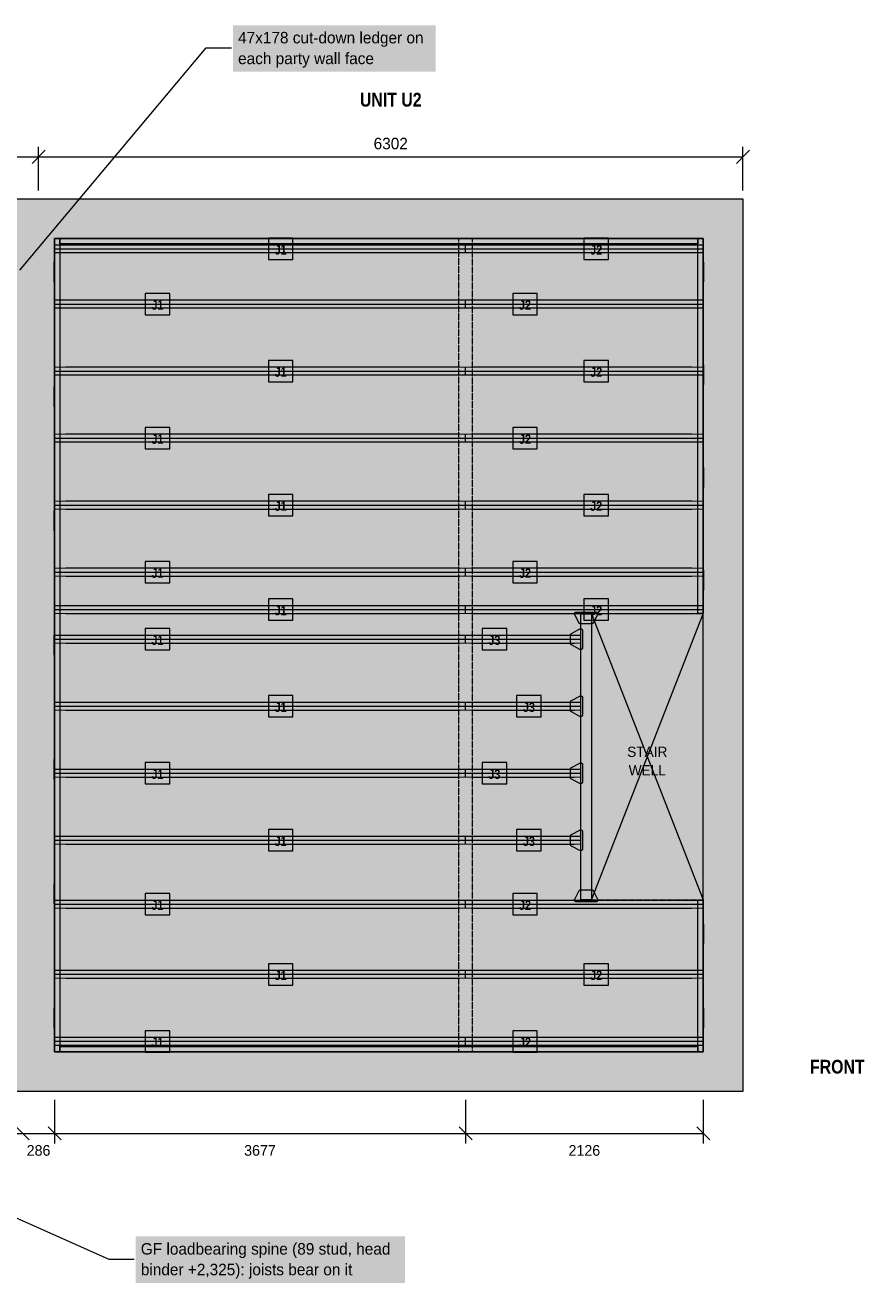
# Model space of a CAD drawing. Header units: millimetres. Extents: x -4498 to 13748, y -2369 to 9545.
# Tile 2 of 2: x 6182 to 13748, y -1713 to 9545. Entities that reach past the tile are written whole.
import ezdxf
from ezdxf.enums import TextEntityAlignment as Align

# ---------------------------------------------------------------- set-up
doc = ezdxf.new("R2010")
doc.units = ezdxf.units.MM
doc.linetypes.add('DASHED', pattern=[1.524, 1.27, -0.254])
for name, color, linetype in [('FILL-C_595961', 7, 'Continuous'), ('FILL-C_B27326', 7, 'Continuous'), ('FILL-EPS', 7, 'Continuous'), ('FILL-LIGHT', 7, 'Continuous'), ('FILL-TIMBER', 7, 'Continuous'), ('FILL-WHITE', 7, 'Continuous'), ('LINE-C_735940', 7, 'Continuous'), ('LINE-C_735940-DASH', 7, 'DASHED'), ('LINE-C_B27326', 7, 'Continuous'), ('LINE-GREY', 7, 'Continuous'), ('LINE-INK', 7, 'Continuous'), ('LINE-STEEL_GREY', 7, 'Continuous'), ('LINE-STEEL_GREY-DASH', 7, 'DASHED'), ('LINE-TLS_BLUE', 7, 'Continuous'), ('TEXT-C_735940', 7, 'Continuous'), ('TEXT-C_B27326', 7, 'Continuous'), ('TEXT-INK', 7, 'Continuous'), ('TEXT-STEEL_GREY', 7, 'Continuous'), ('TEXT-TLS_BLUE', 7, 'Continuous')]:
    doc.layers.add(name, color=color, linetype=linetype)
doc.styles.add('OpenSansCondensed-Bold', font='OpenSansCondensed-Bold.ttf')

msp = doc.modelspace()

# ---------------------------------------------------------------- hatches: boundary and pattern name
at = {"layer": 'FILL-C_595961', "true_color": 0x595961}
h = msp.add_hatch(color=256, dxfattribs=at)
h.dxf.hatch_style = 1
h.paths.add_polyline_path([(11152, 4185), (11151, 4185), (11149, 4185), (11148, 4186), (11146, 4186), (11145, 4187), (11144, 4188), (11142, 4188), (11141, 4189), (11140, 4190), (11140, 4192), (11139, 4193), (11099, 4268), (11098, 4269), (11098, 4271), (11097, 4272), (11097, 4274), (11097, 4275), (11097, 4277), (11097, 4278), (11097, 4280), (11098, 4281), (11098, 4283), (11099, 4284), (11100, 4285), (11100, 4287), (11101, 4288), (11102, 4289), (11104, 4289), (11105, 4290), (11106, 4291), (11108, 4291), (11109, 4292), (11111, 4292), (11112, 4292), (11290, 4292), (11291, 4292), (11293, 4292), (11294, 4291), (11296, 4291), (11297, 4290), (11298, 4289), (11300, 4289), (11301, 4288), (11302, 4287), (11302, 4285), (11303, 4284), (11304, 4283), (11304, 4281), (11305, 4280), (11305, 4278), (11305, 4277), (11305, 4275), (11305, 4274), (11305, 4272), (11304, 4271), (11304, 4269), (11303, 4268), (11263, 4193), (11262, 4192), (11262, 4190), (11261, 4189), (11260, 4188), (11258, 4188), (11257, 4187), (11256, 4186), (11254, 4186), (11253, 4185), (11251, 4185), (11250, 4185)])
h = msp.add_hatch(color=256, dxfattribs=at)
h.dxf.hatch_style = 1
h.paths.add_polyline_path([(11151, 3956), (11150, 3956), (11148, 3956), (11147, 3956), (11145, 3957), (11144, 3957), (11069, 3997), (11068, 3998), (11066, 3999), (11065, 4000), (11064, 4001), (11064, 4002), (11063, 4004), (11062, 4005), (11062, 4006), (11061, 4008), (11061, 4009), (11061, 4011), (11061, 4087), (11061, 4088), (11061, 4090), (11062, 4091), (11062, 4092), (11063, 4094), (11064, 4095), (11064, 4096), (11065, 4097), (11066, 4098), (11068, 4099), (11069, 4100), (11144, 4140), (11145, 4140), (11147, 4141), (11148, 4141), (11150, 4142), (11151, 4142), (11153, 4142), (11154, 4142), (11156, 4141), (11157, 4141), (11159, 4140), (11160, 4140), (11161, 4139), (11163, 4138), (11164, 4137), (11165, 4136), (11165, 4135), (11166, 4134), (11167, 4132), (11167, 4131), (11168, 4130), (11168, 4128), (11168, 4127), (11168, 3971), (11168, 3969), (11168, 3968), (11167, 3966), (11167, 3965), (11166, 3964), (11165, 3962), (11165, 3961), (11164, 3960), (11163, 3959), (11161, 3958), (11160, 3957), (11159, 3957), (11157, 3956), (11156, 3956), (11154, 3956), (11153, 3956)])
h = msp.add_hatch(color=256, dxfattribs=at)
h.dxf.hatch_style = 1
h.paths.add_polyline_path([(11151, 3356), (11150, 3356), (11148, 3356), (11147, 3356), (11145, 3357), (11144, 3357), (11069, 3397), (11068, 3398), (11066, 3399), (11065, 3400), (11064, 3401), (11064, 3402), (11063, 3404), (11062, 3405), (11062, 3406), (11061, 3408), (11061, 3409), (11061, 3411), (11061, 3487), (11061, 3488), (11061, 3490), (11062, 3491), (11062, 3492), (11063, 3494), (11064, 3495), (11064, 3496), (11065, 3497), (11066, 3498), (11068, 3499), (11069, 3500), (11144, 3540), (11145, 3540), (11147, 3541), (11148, 3541), (11150, 3542), (11151, 3542), (11153, 3542), (11154, 3542), (11156, 3541), (11157, 3541), (11159, 3540), (11160, 3540), (11161, 3539), (11163, 3538), (11164, 3537), (11165, 3536), (11165, 3535), (11166, 3534), (11167, 3532), (11167, 3531), (11168, 3530), (11168, 3528), (11168, 3527), (11168, 3371), (11168, 3369), (11168, 3368), (11167, 3366), (11167, 3365), (11166, 3364), (11165, 3362), (11165, 3361), (11164, 3360), (11163, 3359), (11161, 3358), (11160, 3357), (11159, 3357), (11157, 3356), (11156, 3356), (11154, 3356), (11153, 3356)])
h = msp.add_hatch(color=256, dxfattribs=at)
h.dxf.hatch_style = 1
h.paths.add_polyline_path([(11151, 2756), (11150, 2756), (11148, 2756), (11147, 2756), (11145, 2757), (11144, 2757), (11069, 2797), (11068, 2798), (11066, 2799), (11065, 2800), (11064, 2801), (11064, 2802), (11063, 2804), (11062, 2805), (11062, 2806), (11061, 2808), (11061, 2809), (11061, 2811), (11061, 2887), (11061, 2888), (11061, 2890), (11062, 2891), (11062, 2892), (11063, 2894), (11064, 2895), (11064, 2896), (11065, 2897), (11066, 2898), (11068, 2899), (11069, 2900), (11144, 2940), (11145, 2940), (11147, 2941), (11148, 2941), (11150, 2942), (11151, 2942), (11153, 2942), (11154, 2942), (11156, 2941), (11157, 2941), (11159, 2940), (11160, 2940), (11161, 2939), (11163, 2938), (11164, 2937), (11165, 2936), (11165, 2935), (11166, 2934), (11167, 2932), (11167, 2931), (11168, 2930), (11168, 2928), (11168, 2927), (11168, 2771), (11168, 2769), (11168, 2768), (11167, 2766), (11167, 2765), (11166, 2764), (11165, 2762), (11165, 2761), (11164, 2760), (11163, 2759), (11161, 2758), (11160, 2757), (11159, 2757), (11157, 2756), (11156, 2756), (11154, 2756), (11153, 2756)])
h = msp.add_hatch(color=256, dxfattribs=at)
h.dxf.hatch_style = 1
h.paths.add_polyline_path([(11151, 2156), (11150, 2156), (11148, 2156), (11147, 2156), (11145, 2157), (11144, 2157), (11069, 2197), (11068, 2198), (11066, 2199), (11065, 2200), (11064, 2201), (11064, 2202), (11063, 2204), (11062, 2205), (11062, 2206), (11061, 2208), (11061, 2209), (11061, 2211), (11061, 2287), (11061, 2288), (11061, 2290), (11062, 2291), (11062, 2292), (11063, 2294), (11064, 2295), (11064, 2296), (11065, 2297), (11066, 2298), (11068, 2299), (11069, 2300), (11144, 2340), (11145, 2340), (11147, 2341), (11148, 2341), (11150, 2342), (11151, 2342), (11153, 2342), (11154, 2342), (11156, 2341), (11157, 2341), (11159, 2340), (11160, 2340), (11161, 2339), (11163, 2338), (11164, 2337), (11165, 2336), (11165, 2335), (11166, 2334), (11167, 2332), (11167, 2331), (11168, 2330), (11168, 2328), (11168, 2327), (11168, 2171), (11168, 2169), (11168, 2168), (11167, 2166), (11167, 2165), (11166, 2164), (11165, 2162), (11165, 2161), (11164, 2160), (11163, 2159), (11161, 2158), (11160, 2157), (11159, 2157), (11157, 2156), (11156, 2156), (11154, 2156), (11153, 2156)])
h = msp.add_hatch(color=256, dxfattribs=at)
h.dxf.hatch_style = 1
h.paths.add_polyline_path([(11112, 1699), (11111, 1699), (11109, 1699), (11108, 1699), (11106, 1700), (11105, 1700), (11104, 1701), (11102, 1702), (11101, 1703), (11100, 1704), (11100, 1705), (11099, 1707), (11098, 1708), (11098, 1709), (11097, 1711), (11097, 1712), (11097, 1714), (11097, 1716), (11097, 1717), (11097, 1719), (11098, 1720), (11098, 1721), (11099, 1723), (11139, 1798), (11140, 1799), (11140, 1800), (11141, 1801), (11142, 1802), (11144, 1803), (11145, 1804), (11146, 1805), (11148, 1805), (11149, 1805), (11151, 1806), (11152, 1806), (11250, 1806), (11251, 1806), (11253, 1805), (11254, 1805), (11256, 1805), (11257, 1804), (11258, 1803), (11260, 1802), (11261, 1801), (11262, 1800), (11262, 1799), (11263, 1798), (11303, 1723), (11304, 1721), (11304, 1720), (11305, 1719), (11305, 1717), (11305, 1716), (11305, 1714), (11305, 1712), (11305, 1711), (11304, 1709), (11304, 1708), (11303, 1707), (11302, 1705), (11302, 1704), (11301, 1703), (11300, 1702), (11298, 1701), (11297, 1700), (11296, 1700), (11294, 1699), (11293, 1699), (11291, 1699), (11290, 1699)])
at = {"layer": 'FILL-C_B27326', "true_color": 0xb27326}
h = msp.add_hatch(color=256, dxfattribs=at)
h.dxf.hatch_style = 1
h.paths.add_polyline_path([(11154, 1716), (11154, 4275), (11248, 4275), (11248, 1716)])
at = {"layer": 'FILL-EPS', "true_color": 0xd9e8f7}
h = msp.add_hatch(color=256, dxfattribs=at)
h.dxf.hatch_style = 1
h.paths.add_polyline_path([(6547, 7506), (6448, 7507), (6448, 7579), (6547, 7580), (10068, 7580), (10120, 7579), (10120, 7507), (10068, 7506)])
h = msp.add_hatch(color=256, dxfattribs=at)
h.dxf.hatch_style = 1
h.paths.add_polyline_path([(10176, 7506), (10123, 7507), (10123, 7579), (10176, 7580), (12146, 7580), (12245, 7579), (12245, 7507), (12146, 7506)])
h = msp.add_hatch(color=256, dxfattribs=at)
h.dxf.hatch_style = 1
h.paths.add_polyline_path([(6547, 7011), (6448, 7013), (6448, 7085), (6547, 7086), (10068, 7086), (10120, 7085), (10120, 7013), (10068, 7011)])
h = msp.add_hatch(color=256, dxfattribs=at)
h.dxf.hatch_style = 1
h.paths.add_polyline_path([(10176, 7011), (10123, 7013), (10123, 7085), (10176, 7086), (12146, 7086), (12245, 7085), (12245, 7013), (12146, 7011)])
h = msp.add_hatch(color=256, dxfattribs=at)
h.dxf.hatch_style = 1
h.paths.add_polyline_path([(6547, 6411), (6448, 6413), (6448, 6485), (6547, 6486), (10068, 6486), (10120, 6485), (10120, 6413), (10068, 6411)])
h = msp.add_hatch(color=256, dxfattribs=at)
h.dxf.hatch_style = 1
h.paths.add_polyline_path([(10176, 6411), (10123, 6413), (10123, 6485), (10176, 6486), (12146, 6486), (12245, 6485), (12245, 6413), (12146, 6411)])
h = msp.add_hatch(color=256, dxfattribs=at)
h.dxf.hatch_style = 1
h.paths.add_polyline_path([(6547, 5811), (6448, 5813), (6448, 5885), (6547, 5886), (10068, 5886), (10120, 5885), (10120, 5813), (10068, 5811)])
h = msp.add_hatch(color=256, dxfattribs=at)
h.dxf.hatch_style = 1
h.paths.add_polyline_path([(10176, 5811), (10123, 5813), (10123, 5885), (10176, 5886), (12146, 5886), (12245, 5885), (12245, 5813), (12146, 5811)])
h = msp.add_hatch(color=256, dxfattribs=at)
h.dxf.hatch_style = 1
h.paths.add_polyline_path([(6547, 5211), (6448, 5213), (6448, 5285), (6547, 5286), (10068, 5286), (10120, 5285), (10120, 5213), (10068, 5211)])
h = msp.add_hatch(color=256, dxfattribs=at)
h.dxf.hatch_style = 1
h.paths.add_polyline_path([(10176, 5211), (10123, 5213), (10123, 5285), (10176, 5286), (12146, 5286), (12245, 5285), (12245, 5213), (12146, 5211)])
h = msp.add_hatch(color=256, dxfattribs=at)
h.dxf.hatch_style = 1
h.paths.add_polyline_path([(6547, 4611), (6448, 4613), (6448, 4685), (6547, 4686), (10068, 4686), (10120, 4685), (10120, 4613), (10068, 4611)])
h = msp.add_hatch(color=256, dxfattribs=at)
h.dxf.hatch_style = 1
h.paths.add_polyline_path([(10176, 4611), (10123, 4613), (10123, 4685), (10176, 4686), (12146, 4686), (12245, 4685), (12245, 4613), (12146, 4611)])
h = msp.add_hatch(color=256, dxfattribs=at)
h.dxf.hatch_style = 1
h.paths.add_polyline_path([(6547, 4277), (6448, 4278), (6448, 4350), (6547, 4351), (10068, 4351), (10120, 4350), (10120, 4278), (10068, 4277)])
h = msp.add_hatch(color=256, dxfattribs=at)
h.dxf.hatch_style = 1
h.paths.add_polyline_path([(10176, 4277), (10123, 4278), (10123, 4350), (10176, 4351), (12146, 4351), (12245, 4350), (12245, 4278), (12146, 4277)])
h = msp.add_hatch(color=256, dxfattribs=at)
h.dxf.hatch_style = 1
h.paths.add_polyline_path([(6547, 4011), (6448, 4013), (6448, 4085), (6547, 4086), (10068, 4086), (10120, 4085), (10120, 4013), (10068, 4011)])
h = msp.add_hatch(color=256, dxfattribs=at)
h.dxf.hatch_style = 1
h.paths.add_polyline_path([(10177, 4011), (10123, 4013), (10123, 4085), (10177, 4086), (11097, 4086), (11151, 4085), (11151, 4013), (11097, 4011)])
h = msp.add_hatch(color=256, dxfattribs=at)
h.dxf.hatch_style = 1
h.paths.add_polyline_path([(6547, 3411), (6448, 3413), (6448, 3485), (6547, 3486), (10068, 3486), (10120, 3485), (10120, 3413), (10068, 3411)])
h = msp.add_hatch(color=256, dxfattribs=at)
h.dxf.hatch_style = 1
h.paths.add_polyline_path([(10177, 3411), (10123, 3413), (10123, 3485), (10177, 3486), (11097, 3486), (11151, 3485), (11151, 3413), (11097, 3411)])
h = msp.add_hatch(color=256, dxfattribs=at)
h.dxf.hatch_style = 1
h.paths.add_polyline_path([(6547, 2811), (6448, 2813), (6448, 2885), (6547, 2886), (10068, 2886), (10120, 2885), (10120, 2813), (10068, 2811)])
h = msp.add_hatch(color=256, dxfattribs=at)
h.dxf.hatch_style = 1
h.paths.add_polyline_path([(10177, 2811), (10123, 2813), (10123, 2885), (10177, 2886), (11097, 2886), (11151, 2885), (11151, 2813), (11097, 2811)])
h = msp.add_hatch(color=256, dxfattribs=at)
h.dxf.hatch_style = 1
h.paths.add_polyline_path([(6547, 2211), (6448, 2213), (6448, 2285), (6547, 2286), (10068, 2286), (10120, 2285), (10120, 2213), (10068, 2211)])
h = msp.add_hatch(color=256, dxfattribs=at)
h.dxf.hatch_style = 1
h.paths.add_polyline_path([(10177, 2211), (10123, 2213), (10123, 2285), (10177, 2286), (11097, 2286), (11151, 2285), (11151, 2213), (11097, 2211)])
h = msp.add_hatch(color=256, dxfattribs=at)
h.dxf.hatch_style = 1
h.paths.add_polyline_path([(6547, 1639), (6448, 1641), (6448, 1713), (6547, 1714), (10068, 1714), (10120, 1713), (10120, 1641), (10068, 1639)])
h = msp.add_hatch(color=256, dxfattribs=at)
h.dxf.hatch_style = 1
h.paths.add_polyline_path([(10176, 1639), (10123, 1641), (10123, 1713), (10176, 1714), (12146, 1714), (12245, 1713), (12245, 1641), (12146, 1639)])
h = msp.add_hatch(color=256, dxfattribs=at)
h.dxf.hatch_style = 1
h.paths.add_polyline_path([(6547, 1011), (6448, 1013), (6448, 1085), (6547, 1086), (10068, 1086), (10120, 1085), (10120, 1013), (10068, 1011)])
h = msp.add_hatch(color=256, dxfattribs=at)
h.dxf.hatch_style = 1
h.paths.add_polyline_path([(10176, 1011), (10123, 1013), (10123, 1085), (10176, 1086), (12146, 1086), (12245, 1085), (12245, 1013), (12146, 1011)])
h = msp.add_hatch(color=256, dxfattribs=at)
h.dxf.hatch_style = 1
h.paths.add_polyline_path([(6547, 411), (6448, 413), (6448, 485), (6547, 486), (10068, 486), (10120, 485), (10120, 413), (10068, 411)])
h = msp.add_hatch(color=256, dxfattribs=at)
h.dxf.hatch_style = 1
h.paths.add_polyline_path([(10176, 411), (10123, 413), (10123, 485), (10176, 486), (12146, 486), (12245, 485), (12245, 413), (12146, 411)])
at = {"layer": 'FILL-LIGHT', "true_color": 0xdedee0}
h = msp.add_hatch(color=256, dxfattribs=at)
h.dxf.hatch_style = 1
h.paths.add_polyline_path([(0, 7991), (0, 7991), (12604, 7991), (12604, 7991), (12604, 7991), (12604, 0), (12604, 0), (12604, 0), (0, 0), (0, 0), (0, 0), (0, 7991)])
h.paths.add_polyline_path([(6445, 356), (6445, 356), (6445, 356), (6445, 356), (6445, 356), (6445, 356), (6445, 356), (6445, 356), (6445, 356), (6445, 356), (6445, 356), (6445, 356), (6445, 356), (6445, 356), (6445, 356), (6445, 356), (6445, 356), (12248, 356), (12248, 356), (12248, 356), (12248, 356), (12248, 356), (12248, 356), (12248, 356), (12248, 356), (12248, 356), (12248, 356), (12248, 356), (12248, 356), (12248, 356), (12248, 356), (12248, 356), (12248, 356), (12248, 356), (12248, 7636), (12248, 7636), (12248, 7636), (12248, 7636), (12248, 7636), (12248, 7636), (12248, 7636), (12248, 7636), (12248, 7636), (12248, 7636), (12248, 7636), (12248, 7636), (12248, 7636), (12248, 7636), (12248, 7636), (12248, 7636), (12248, 7636), (6445, 7636), (6445, 7636), (6445, 7636), (6445, 7636), (6445, 7636), (6445, 7636), (6445, 7636), (6445, 7636), (6445, 7636), (6445, 7636), (6445, 7636), (6445, 7636), (6445, 7636), (6445, 7636), (6445, 7636), (6445, 7636), (6445, 7636)], flags=0)
h.paths.add_polyline_path([(6159, 356), (6159, 356), (6159, 356), (6159, 356), (6159, 356), (6159, 356), (6159, 356), (6159, 356), (6159, 356), (6159, 356), (6159, 356), (6159, 356), (6159, 356), (6159, 356), (6159, 356), (6159, 356), (6159, 356), (6159, 7636), (6159, 7636), (6159, 7636), (6159, 7636), (6159, 7636), (6159, 7636), (6159, 7636), (6159, 7636), (6159, 7636), (6159, 7636), (6159, 7636), (6159, 7636), (6159, 7636), (6159, 7636), (6159, 7636), (6159, 7636), (6159, 7636), (356, 7636), (356, 7636), (356, 7636), (356, 7636), (356, 7636), (356, 7636), (356, 7636), (356, 7636), (356, 7636), (356, 7636), (356, 7636), (356, 7636), (356, 7636), (356, 7636), (356, 7636), (356, 7636), (356, 7636), (356, 356), (356, 356), (356, 356), (356, 356), (356, 356), (356, 356), (356, 356), (356, 356), (356, 356), (356, 356), (356, 356), (356, 356), (356, 356), (356, 356), (356, 356), (356, 356), (356, 356)], flags=0)
at = {"layer": 'FILL-TIMBER', "true_color": 0xedcc99}
h = msp.add_hatch(color=256, dxfattribs=at)
h.dxf.hatch_style = 1
h.paths.add_polyline_path([(6445, 356), (6445, 7636), (6492, 7636), (6492, 356)])
h = msp.add_hatch(color=256, dxfattribs=at)
h.dxf.hatch_style = 1
h.paths.add_polyline_path([(6492, 7589), (6492, 7636), (12201, 7636), (12201, 7589)])
h = msp.add_hatch(color=256, dxfattribs=at)
h.dxf.hatch_style = 1
h.paths.add_polyline_path([(6703, 7636), (6703, 7638), (6881, 7638), (6881, 7636)])
h = msp.add_hatch(color=256, dxfattribs=at)
h.dxf.hatch_style = 1
h.paths.add_polyline_path([(7725, 7636), (7725, 7638), (7903, 7638), (7903, 7636)])
h = msp.add_hatch(color=256, dxfattribs=at)
h.dxf.hatch_style = 1
h.paths.add_polyline_path([(8747, 7636), (8747, 7638), (8925, 7638), (8925, 7636)])
h = msp.add_hatch(color=256, dxfattribs=at)
h.dxf.hatch_style = 1
h.paths.add_polyline_path([(9769, 7636), (9769, 7638), (9947, 7638), (9947, 7636)])
at = {"layer": 'FILL-TIMBER', "true_color": 0xe6dbcc}
h = msp.add_hatch(color=256, dxfattribs=at)
h.dxf.hatch_style = 1
h.paths.add_polyline_path([(10182, 7636), (10182, 356), (10062, 356), (10062, 7636)])
at = {"layer": 'FILL-TIMBER', "true_color": 0xedcc99}
h = msp.add_hatch(color=256, dxfattribs=at)
h.dxf.hatch_style = 1
h.paths.add_polyline_path([(10790, 7636), (10790, 7638), (10968, 7638), (10968, 7636)])
h = msp.add_hatch(color=256, dxfattribs=at)
h.dxf.hatch_style = 1
h.paths.add_polyline_path([(11812, 7636), (11812, 7638), (11990, 7638), (11990, 7636)])
h = msp.add_hatch(color=256, dxfattribs=at)
h.dxf.hatch_style = 1
h.paths.add_polyline_path([(12201, 4278), (12201, 7636), (12248, 7636), (12248, 4278)])
h = msp.add_hatch(color=256, dxfattribs=at)
h.dxf.hatch_style = 1
h.paths.add_polyline_path([(6443, 7247), (6443, 7425), (6445, 7425), (6445, 7247)])
h = msp.add_hatch(color=256, dxfattribs=at)
h.dxf.hatch_style = 1
h.paths.add_polyline_path([(12248, 7247), (12248, 7425), (12250, 7425), (12250, 7247)])
h = msp.add_hatch(color=256, dxfattribs=at)
h.dxf.hatch_style = 1
h.paths.add_polyline_path([(12248, 6328), (12248, 6506), (12250, 6506), (12250, 6328)])
h = msp.add_hatch(color=256, dxfattribs=at)
h.dxf.hatch_style = 1
h.paths.add_polyline_path([(6443, 6133), (6443, 6312), (6445, 6312), (6445, 6133)])
h = msp.add_hatch(color=256, dxfattribs=at)
h.dxf.hatch_style = 1
h.paths.add_polyline_path([(12248, 5408), (12248, 5586), (12250, 5586), (12250, 5408)])
h = msp.add_hatch(color=256, dxfattribs=at)
h.dxf.hatch_style = 1
h.paths.add_polyline_path([(6443, 5020), (6443, 5198), (6445, 5198), (6445, 5020)])
h = msp.add_hatch(color=256, dxfattribs=at)
h.dxf.hatch_style = 1
h.paths.add_polyline_path([(12248, 4489), (12248, 4667), (12250, 4667), (12250, 4489)])
h = msp.add_hatch(color=256, dxfattribs=at)
h.dxf.hatch_style = 1
h.paths.add_polyline_path([(6443, 3907), (6443, 4085), (6445, 4085), (6445, 3907)])
h = msp.add_hatch(color=256, dxfattribs=at)
h.dxf.hatch_style = 1
h.paths.add_polyline_path([(6443, 2793), (6443, 2971), (6445, 2971), (6445, 2793)])
h = msp.add_hatch(color=256, dxfattribs=at)
h.dxf.hatch_style = 1
h.paths.add_polyline_path([(6443, 1680), (6443, 1858), (6445, 1858), (6445, 1680)])
h = msp.add_hatch(color=256, dxfattribs=at)
h.dxf.hatch_style = 1
h.paths.add_polyline_path([(12201, 356), (12201, 1713), (12248, 1713), (12248, 356)])
h = msp.add_hatch(color=256, dxfattribs=at)
h.dxf.hatch_style = 1
h.paths.add_polyline_path([(12248, 1324), (12248, 1502), (12250, 1502), (12250, 1324)])
h = msp.add_hatch(color=256, dxfattribs=at)
h.dxf.hatch_style = 1
h.paths.add_polyline_path([(6443, 567), (6443, 745), (6445, 745), (6445, 567)])
h = msp.add_hatch(color=256, dxfattribs=at)
h.dxf.hatch_style = 1
h.paths.add_polyline_path([(12248, 567), (12248, 745), (12250, 745), (12250, 567)])
h = msp.add_hatch(color=256, dxfattribs=at)
h.dxf.hatch_style = 1
h.paths.add_polyline_path([(6492, 356), (6492, 403), (12201, 403), (12201, 356)])
h = msp.add_hatch(color=256, dxfattribs=at)
h.dxf.hatch_style = 1
h.paths.add_polyline_path([(6703, 354), (6703, 356), (6881, 356), (6881, 354)])
h = msp.add_hatch(color=256, dxfattribs=at)
h.dxf.hatch_style = 1
h.paths.add_polyline_path([(7725, 354), (7725, 356), (7903, 356), (7903, 354)])
h = msp.add_hatch(color=256, dxfattribs=at)
h.dxf.hatch_style = 1
h.paths.add_polyline_path([(8747, 354), (8747, 356), (8925, 356), (8925, 354)])
h = msp.add_hatch(color=256, dxfattribs=at)
h.dxf.hatch_style = 1
h.paths.add_polyline_path([(9769, 354), (9769, 356), (9947, 356), (9947, 354)])
h = msp.add_hatch(color=256, dxfattribs=at)
h.dxf.hatch_style = 1
h.paths.add_polyline_path([(10790, 354), (10790, 356), (10968, 356), (10968, 354)])
h = msp.add_hatch(color=256, dxfattribs=at)
h.dxf.hatch_style = 1
h.paths.add_polyline_path([(11812, 354), (11812, 356), (11990, 356), (11990, 354)])
at = {"layer": 'FILL-WHITE', "true_color": 0xffffff}
h = msp.add_hatch(color=256, dxfattribs=at)
h.dxf.hatch_style = 1
h.paths.add_polyline_path([(8042, 9129), (9855, 9129), (9855, 9545), (8042, 9545)])
h = msp.add_hatch(color=256, dxfattribs=at)
h.dxf.hatch_style = 1
h.paths.add_polyline_path([(8358, 7447), (8578, 7447), (8578, 7639), (8358, 7639)])
h = msp.add_hatch(color=256, dxfattribs=at)
h.dxf.hatch_style = 1
h.paths.add_polyline_path([(11181, 7447), (11400, 7447), (11400, 7639), (11181, 7639)])
h = msp.add_hatch(color=256, dxfattribs=at)
h.dxf.hatch_style = 1
h.paths.add_polyline_path([(7256, 6953), (7476, 6953), (7476, 7144), (7256, 7144)])
h = msp.add_hatch(color=256, dxfattribs=at)
h.dxf.hatch_style = 1
h.paths.add_polyline_path([(10544, 6953), (10764, 6953), (10764, 7144), (10544, 7144)])
h = msp.add_hatch(color=256, dxfattribs=at)
h.dxf.hatch_style = 1
h.paths.add_polyline_path([(8358, 6353), (8578, 6353), (8578, 6544), (8358, 6544)])
h = msp.add_hatch(color=256, dxfattribs=at)
h.dxf.hatch_style = 1
h.paths.add_polyline_path([(11181, 6353), (11400, 6353), (11400, 6544), (11181, 6544)])
h = msp.add_hatch(color=256, dxfattribs=at)
h.dxf.hatch_style = 1
h.paths.add_polyline_path([(7256, 5753), (7476, 5753), (7476, 5944), (7256, 5944)])
h = msp.add_hatch(color=256, dxfattribs=at)
h.dxf.hatch_style = 1
h.paths.add_polyline_path([(10544, 5753), (10764, 5753), (10764, 5944), (10544, 5944)])
h = msp.add_hatch(color=256, dxfattribs=at)
h.dxf.hatch_style = 1
h.paths.add_polyline_path([(8358, 5153), (8578, 5153), (8578, 5344), (8358, 5344)])
h = msp.add_hatch(color=256, dxfattribs=at)
h.dxf.hatch_style = 1
h.paths.add_polyline_path([(11181, 5153), (11400, 5153), (11400, 5344), (11181, 5344)])
h = msp.add_hatch(color=256, dxfattribs=at)
h.dxf.hatch_style = 1
h.paths.add_polyline_path([(7256, 4553), (7476, 4553), (7476, 4744), (7256, 4744)])
h = msp.add_hatch(color=256, dxfattribs=at)
h.dxf.hatch_style = 1
h.paths.add_polyline_path([(10544, 4553), (10764, 4553), (10764, 4744), (10544, 4744)])
h = msp.add_hatch(color=256, dxfattribs=at)
h.dxf.hatch_style = 1
h.paths.add_polyline_path([(8358, 4218), (8578, 4218), (8578, 4410), (8358, 4410)])
h = msp.add_hatch(color=256, dxfattribs=at)
h.dxf.hatch_style = 1
h.paths.add_polyline_path([(11181, 4218), (11400, 4218), (11400, 4410), (11181, 4410)])
h = msp.add_hatch(color=256, dxfattribs=at)
h.dxf.hatch_style = 1
h.paths.add_polyline_path([(7256, 3953), (7476, 3953), (7476, 4144), (7256, 4144)])
h = msp.add_hatch(color=256, dxfattribs=at)
h.dxf.hatch_style = 1
h.paths.add_polyline_path([(10271, 3953), (10490, 3953), (10490, 4144), (10271, 4144)])
h = msp.add_hatch(color=256, dxfattribs=at)
h.dxf.hatch_style = 1
h.paths.add_polyline_path([(8358, 3353), (8578, 3353), (8578, 3544), (8358, 3544)])
h = msp.add_hatch(color=256, dxfattribs=at)
h.dxf.hatch_style = 1
h.paths.add_polyline_path([(10579, 3353), (10798, 3353), (10798, 3544), (10579, 3544)])
h = msp.add_hatch(color=256, dxfattribs=at)
h.dxf.hatch_style = 1
h.paths.add_polyline_path([(11516, 2763), (11980, 2763), (11980, 3138), (11516, 3138)])
h = msp.add_hatch(color=256, dxfattribs=at)
h.dxf.hatch_style = 1
h.paths.add_polyline_path([(7256, 2753), (7476, 2753), (7476, 2944), (7256, 2944)])
h = msp.add_hatch(color=256, dxfattribs=at)
h.dxf.hatch_style = 1
h.paths.add_polyline_path([(10271, 2753), (10490, 2753), (10490, 2944), (10271, 2944)])
h = msp.add_hatch(color=256, dxfattribs=at)
h.dxf.hatch_style = 1
h.paths.add_polyline_path([(8358, 2153), (8578, 2153), (8578, 2344), (8358, 2344)])
h = msp.add_hatch(color=256, dxfattribs=at)
h.dxf.hatch_style = 1
h.paths.add_polyline_path([(10579, 2153), (10798, 2153), (10798, 2344), (10579, 2344)])
h = msp.add_hatch(color=256, dxfattribs=at)
h.dxf.hatch_style = 1
h.paths.add_polyline_path([(7256, 1581), (7476, 1581), (7476, 1772), (7256, 1772)])
h = msp.add_hatch(color=256, dxfattribs=at)
h.dxf.hatch_style = 1
h.paths.add_polyline_path([(10544, 1581), (10764, 1581), (10764, 1772), (10544, 1772)])
h = msp.add_hatch(color=256, dxfattribs=at)
h.dxf.hatch_style = 1
h.paths.add_polyline_path([(8358, 953), (8578, 953), (8578, 1144), (8358, 1144)])
h = msp.add_hatch(color=256, dxfattribs=at)
h.dxf.hatch_style = 1
h.paths.add_polyline_path([(11181, 953), (11400, 953), (11400, 1144), (11181, 1144)])
h = msp.add_hatch(color=256, dxfattribs=at)
h.dxf.hatch_style = 1
h.paths.add_polyline_path([(7256, 353), (7476, 353), (7476, 544), (7256, 544)])
h = msp.add_hatch(color=256, dxfattribs=at)
h.dxf.hatch_style = 1
h.paths.add_polyline_path([(10544, 353), (10764, 353), (10764, 544), (10544, 544)])
h = msp.add_hatch(color=256, dxfattribs=at)
h.dxf.hatch_style = 1
h.paths.add_polyline_path([(7172, -1713), (9581, -1713), (9581, -1296), (7172, -1296)])

# ---------------------------------------------------------------- linework, layer by layer
at = {"layer": 'LINE-C_735940', "lineweight": 5}
for p, q in [((2482, 479), (6932, -1500)), ((6932, -1500), (7157, -1500))]:
    msp.add_line(p, q, dxfattribs=at)
at = {"layer": 'LINE-C_735940-DASH', "lineweight": 5}
msp.add_lwpolyline([(10182, 7636), (10182, 356), (10062, 356), (10062, 7636)], close=True, dxfattribs=at)
at = {"layer": 'LINE-C_B27326', "lineweight": 5}
for p, q in [((6136, 7352), (7802, 9341)), ((7802, 9341), (8027, 9341))]:
    msp.add_line(p, q, dxfattribs=at)
for points in [[(6445, 356), (6445, 7636), (6492, 7636), (6492, 356)], [(6492, 7589), (6492, 7636), (12201, 7636), (12201, 7589)], [(6703, 7636), (6703, 7638), (6881, 7638), (6881, 7636)], [(7725, 7636), (7725, 7638), (7903, 7638), (7903, 7636)], [(8747, 7636), (8747, 7638), (8925, 7638), (8925, 7636)], [(9769, 7636), (9769, 7638), (9947, 7638), (9947, 7636)], [(10790, 7636), (10790, 7638), (10968, 7638), (10968, 7636)], [(11812, 7636), (11812, 7638), (11990, 7638), (11990, 7636)], [(12201, 4278), (12201, 7636), (12248, 7636), (12248, 4278)], [(6443, 7247), (6443, 7425), (6445, 7425), (6445, 7247)], [(12248, 7247), (12248, 7425), (12250, 7425), (12250, 7247)], [(12248, 6328), (12248, 6506), (12250, 6506), (12250, 6328)], [(6443, 6133), (6443, 6312), (6445, 6312), (6445, 6133)], [(12248, 5408), (12248, 5586), (12250, 5586), (12250, 5408)], [(6443, 5020), (6443, 5198), (6445, 5198), (6445, 5020)], [(12248, 4489), (12248, 4667), (12250, 4667), (12250, 4489)], [(11154, 1716), (11154, 4275), (11248, 4275), (11248, 1716)], [(6443, 3907), (6443, 4085), (6445, 4085), (6445, 3907)], [(6443, 2793), (6443, 2971), (6445, 2971), (6445, 2793)], [(6443, 1680), (6443, 1858), (6445, 1858), (6445, 1680)], [(12201, 356), (12201, 1713), (12248, 1713), (12248, 356)], [(12248, 1324), (12248, 1502), (12250, 1502), (12250, 1324)], [(6443, 567), (6443, 745), (6445, 745), (6445, 567)], [(12248, 567), (12248, 745), (12250, 745), (12250, 567)], [(6492, 356), (6492, 403), (12201, 403), (12201, 356)], [(6703, 354), (6703, 356), (6881, 356), (6881, 354)], [(7725, 354), (7725, 356), (7903, 356), (7903, 354)], [(8747, 354), (8747, 356), (8925, 356), (8925, 354)], [(9769, 354), (9769, 356), (9947, 356), (9947, 354)], [(10790, 354), (10790, 356), (10968, 356), (10968, 354)], [(11812, 354), (11812, 356), (11990, 356), (11990, 354)]]:
    msp.add_lwpolyline(points, close=True, dxfattribs=at)
at = {"layer": 'LINE-GREY', "lineweight": 5}
for points in [[(0, 7991), (0, 7991), (12604, 7991), (12604, 7991), (12604, 7991), (12604, 0), (12604, 0), (12604, 0), (0, 0), (0, 0), (0, 0), (0, 7991)], [(6445, 356), (6445, 356), (6445, 356), (6445, 356), (6445, 356), (6445, 356), (6445, 356), (6445, 356), (6445, 356), (6445, 356), (6445, 356), (6445, 356), (6445, 356), (6445, 356), (6445, 356), (6445, 356), (6445, 356), (12248, 356), (12248, 356), (12248, 356), (12248, 356), (12248, 356), (12248, 356), (12248, 356), (12248, 356), (12248, 356), (12248, 356), (12248, 356), (12248, 356), (12248, 356), (12248, 356), (12248, 356), (12248, 356), (12248, 356), (12248, 7636), (12248, 7636), (12248, 7636), (12248, 7636), (12248, 7636), (12248, 7636), (12248, 7636), (12248, 7636), (12248, 7636), (12248, 7636), (12248, 7636), (12248, 7636), (12248, 7636), (12248, 7636), (12248, 7636), (12248, 7636), (12248, 7636), (6445, 7636), (6445, 7636), (6445, 7636), (6445, 7636), (6445, 7636), (6445, 7636), (6445, 7636), (6445, 7636), (6445, 7636), (6445, 7636), (6445, 7636), (6445, 7636), (6445, 7636), (6445, 7636), (6445, 7636), (6445, 7636), (6445, 7636)]]:
    msp.add_lwpolyline(points, close=True, dxfattribs=at)
at = {"layer": 'LINE-INK', "lineweight": 5}
for p, q in [((6302, 8066), (6302, 8456)), ((12604, 8066), (12604, 8456)), ((0, 8366), (12604, 8366)), ((6244, 8308), (6360, 8425)), ((12546, 8308), (12662, 8425)), ((6445, -75), (6445, -465)), ((10122, -75), (10122, -465)), ((12248, -75), (12248, -465)), ((6101, -317), (6217, -433)), ((6387, -317), (6503, -433)), ((10064, -317), (10180, -433)), ((12190, -317), (12307, -433)), ((356, -375), (12248, -375))]:
    msp.add_line(p, q, dxfattribs=at)
for points in [[(11152, 4185), (11151, 4185), (11149, 4185), (11148, 4186), (11146, 4186), (11145, 4187), (11144, 4188), (11142, 4188), (11141, 4189), (11140, 4190), (11140, 4192), (11139, 4193), (11099, 4268), (11098, 4269), (11098, 4271), (11097, 4272), (11097, 4274), (11097, 4275), (11097, 4277), (11097, 4278), (11097, 4280), (11098, 4281), (11098, 4283), (11099, 4284), (11100, 4285), (11100, 4287), (11101, 4288), (11102, 4289), (11104, 4289), (11105, 4290), (11106, 4291), (11108, 4291), (11109, 4292), (11111, 4292), (11112, 4292), (11290, 4292), (11291, 4292), (11293, 4292), (11294, 4291), (11296, 4291), (11297, 4290), (11298, 4289), (11300, 4289), (11301, 4288), (11302, 4287), (11302, 4285), (11303, 4284), (11304, 4283), (11304, 4281), (11305, 4280), (11305, 4278), (11305, 4277), (11305, 4275), (11305, 4274), (11305, 4272), (11304, 4271), (11304, 4269), (11303, 4268), (11263, 4193), (11262, 4192), (11262, 4190), (11261, 4189), (11260, 4188), (11258, 4188), (11257, 4187), (11256, 4186), (11254, 4186), (11253, 4185), (11251, 4185), (11250, 4185)], [(11151, 3956), (11150, 3956), (11148, 3956), (11147, 3956), (11145, 3957), (11144, 3957), (11069, 3997), (11068, 3998), (11066, 3999), (11065, 4000), (11064, 4001), (11064, 4002), (11063, 4004), (11062, 4005), (11062, 4006), (11061, 4008), (11061, 4009), (11061, 4011), (11061, 4087), (11061, 4088), (11061, 4090), (11062, 4091), (11062, 4092), (11063, 4094), (11064, 4095), (11064, 4096), (11065, 4097), (11066, 4098), (11068, 4099), (11069, 4100), (11144, 4140), (11145, 4140), (11147, 4141), (11148, 4141), (11150, 4142), (11151, 4142), (11153, 4142), (11154, 4142), (11156, 4141), (11157, 4141), (11159, 4140), (11160, 4140), (11161, 4139), (11163, 4138), (11164, 4137), (11165, 4136), (11165, 4135), (11166, 4134), (11167, 4132), (11167, 4131), (11168, 4130), (11168, 4128), (11168, 4127), (11168, 3971), (11168, 3969), (11168, 3968), (11167, 3966), (11167, 3965), (11166, 3964), (11165, 3962), (11165, 3961), (11164, 3960), (11163, 3959), (11161, 3958), (11160, 3957), (11159, 3957), (11157, 3956), (11156, 3956), (11154, 3956), (11153, 3956)], [(11151, 3356), (11150, 3356), (11148, 3356), (11147, 3356), (11145, 3357), (11144, 3357), (11069, 3397), (11068, 3398), (11066, 3399), (11065, 3400), (11064, 3401), (11064, 3402), (11063, 3404), (11062, 3405), (11062, 3406), (11061, 3408), (11061, 3409), (11061, 3411), (11061, 3487), (11061, 3488), (11061, 3490), (11062, 3491), (11062, 3492), (11063, 3494), (11064, 3495), (11064, 3496), (11065, 3497), (11066, 3498), (11068, 3499), (11069, 3500), (11144, 3540), (11145, 3540), (11147, 3541), (11148, 3541), (11150, 3542), (11151, 3542), (11153, 3542), (11154, 3542), (11156, 3541), (11157, 3541), (11159, 3540), (11160, 3540), (11161, 3539), (11163, 3538), (11164, 3537), (11165, 3536), (11165, 3535), (11166, 3534), (11167, 3532), (11167, 3531), (11168, 3530), (11168, 3528), (11168, 3527), (11168, 3371), (11168, 3369), (11168, 3368), (11167, 3366), (11167, 3365), (11166, 3364), (11165, 3362), (11165, 3361), (11164, 3360), (11163, 3359), (11161, 3358), (11160, 3357), (11159, 3357), (11157, 3356), (11156, 3356), (11154, 3356), (11153, 3356)], [(11151, 2756), (11150, 2756), (11148, 2756), (11147, 2756), (11145, 2757), (11144, 2757), (11069, 2797), (11068, 2798), (11066, 2799), (11065, 2800), (11064, 2801), (11064, 2802), (11063, 2804), (11062, 2805), (11062, 2806), (11061, 2808), (11061, 2809), (11061, 2811), (11061, 2887), (11061, 2888), (11061, 2890), (11062, 2891), (11062, 2892), (11063, 2894), (11064, 2895), (11064, 2896), (11065, 2897), (11066, 2898), (11068, 2899), (11069, 2900), (11144, 2940), (11145, 2940), (11147, 2941), (11148, 2941), (11150, 2942), (11151, 2942), (11153, 2942), (11154, 2942), (11156, 2941), (11157, 2941), (11159, 2940), (11160, 2940), (11161, 2939), (11163, 2938), (11164, 2937), (11165, 2936), (11165, 2935), (11166, 2934), (11167, 2932), (11167, 2931), (11168, 2930), (11168, 2928), (11168, 2927), (11168, 2771), (11168, 2769), (11168, 2768), (11167, 2766), (11167, 2765), (11166, 2764), (11165, 2762), (11165, 2761), (11164, 2760), (11163, 2759), (11161, 2758), (11160, 2757), (11159, 2757), (11157, 2756), (11156, 2756), (11154, 2756), (11153, 2756)], [(11151, 2156), (11150, 2156), (11148, 2156), (11147, 2156), (11145, 2157), (11144, 2157), (11069, 2197), (11068, 2198), (11066, 2199), (11065, 2200), (11064, 2201), (11064, 2202), (11063, 2204), (11062, 2205), (11062, 2206), (11061, 2208), (11061, 2209), (11061, 2211), (11061, 2287), (11061, 2288), (11061, 2290), (11062, 2291), (11062, 2292), (11063, 2294), (11064, 2295), (11064, 2296), (11065, 2297), (11066, 2298), (11068, 2299), (11069, 2300), (11144, 2340), (11145, 2340), (11147, 2341), (11148, 2341), (11150, 2342), (11151, 2342), (11153, 2342), (11154, 2342), (11156, 2341), (11157, 2341), (11159, 2340), (11160, 2340), (11161, 2339), (11163, 2338), (11164, 2337), (11165, 2336), (11165, 2335), (11166, 2334), (11167, 2332), (11167, 2331), (11168, 2330), (11168, 2328), (11168, 2327), (11168, 2171), (11168, 2169), (11168, 2168), (11167, 2166), (11167, 2165), (11166, 2164), (11165, 2162), (11165, 2161), (11164, 2160), (11163, 2159), (11161, 2158), (11160, 2157), (11159, 2157), (11157, 2156), (11156, 2156), (11154, 2156), (11153, 2156)], [(11112, 1699), (11111, 1699), (11109, 1699), (11108, 1699), (11106, 1700), (11105, 1700), (11104, 1701), (11102, 1702), (11101, 1703), (11100, 1704), (11100, 1705), (11099, 1707), (11098, 1708), (11098, 1709), (11097, 1711), (11097, 1712), (11097, 1714), (11097, 1716), (11097, 1717), (11097, 1719), (11098, 1720), (11098, 1721), (11099, 1723), (11139, 1798), (11140, 1799), (11140, 1800), (11141, 1801), (11142, 1802), (11144, 1803), (11145, 1804), (11146, 1805), (11148, 1805), (11149, 1805), (11151, 1806), (11152, 1806), (11250, 1806), (11251, 1806), (11253, 1805), (11254, 1805), (11256, 1805), (11257, 1804), (11258, 1803), (11260, 1802), (11261, 1801), (11262, 1800), (11262, 1799), (11263, 1798), (11303, 1723), (11304, 1721), (11304, 1720), (11305, 1719), (11305, 1717), (11305, 1716), (11305, 1714), (11305, 1712), (11305, 1711), (11304, 1709), (11304, 1708), (11303, 1707), (11302, 1705), (11302, 1704), (11301, 1703), (11300, 1702), (11298, 1701), (11297, 1700), (11296, 1700), (11294, 1699), (11293, 1699), (11291, 1699), (11290, 1699)]]:
    msp.add_lwpolyline(points, close=True, dxfattribs=at)
at = {"layer": 'LINE-STEEL_GREY', "lineweight": 5}
for p, q in [((11248, 1716), (12248, 4275)), ((11248, 4275), (12248, 1716))]:
    msp.add_line(p, q, dxfattribs=at)
at = {"layer": 'LINE-STEEL_GREY-DASH', "lineweight": 5}
msp.add_lwpolyline([(12248, 1716), (12248, 4275), (11248, 4275), (11248, 1716)], close=True, dxfattribs=at)
at = {"layer": 'LINE-TLS_BLUE', "lineweight": 5}
for p, q in [((6448, 7543), (10120, 7543)), ((10123, 7543), (12245, 7543)), ((6448, 7049), (10120, 7049)), ((10123, 7049), (12245, 7049)), ((6448, 6449), (10120, 6449)), ((10123, 6449), (12245, 6449)), ((6448, 5849), (10120, 5849)), ((10123, 5849), (12245, 5849)), ((6448, 5249), (10120, 5249)), ((10123, 5249), (12245, 5249)), ((6448, 4649), (10120, 4649)), ((10123, 4649), (12245, 4649)), ((6448, 4314), (10120, 4314)), ((10123, 4314), (12245, 4314)), ((6448, 4049), (10120, 4049)), ((10123, 4049), (11151, 4049)), ((6448, 3449), (10120, 3449)), ((10123, 3449), (11151, 3449)), ((6448, 2849), (10120, 2849)), ((10123, 2849), (11151, 2849)), ((6448, 2249), (10120, 2249)), ((10123, 2249), (11151, 2249)), ((6448, 1677), (10120, 1677)), ((10123, 1677), (12245, 1677)), ((6448, 1049), (10120, 1049)), ((10123, 1049), (12245, 1049)), ((6448, 449), (10120, 449)), ((10123, 449), (12245, 449))]:
    msp.add_line(p, q, dxfattribs=at)
for points in [[(6547, 7506), (6448, 7507), (6448, 7579), (6547, 7580), (10068, 7580), (10120, 7579), (10120, 7507), (10068, 7506)], [(8358, 7447), (8578, 7447), (8578, 7639), (8358, 7639)], [(10176, 7506), (10123, 7507), (10123, 7579), (10176, 7580), (12146, 7580), (12245, 7579), (12245, 7507), (12146, 7506)], [(11181, 7447), (11400, 7447), (11400, 7639), (11181, 7639)], [(7256, 6953), (7476, 6953), (7476, 7144), (7256, 7144)], [(10544, 6953), (10764, 6953), (10764, 7144), (10544, 7144)], [(6547, 7011), (6448, 7013), (6448, 7085), (6547, 7086), (10068, 7086), (10120, 7085), (10120, 7013), (10068, 7011)], [(10176, 7011), (10123, 7013), (10123, 7085), (10176, 7086), (12146, 7086), (12245, 7085), (12245, 7013), (12146, 7011)], [(8358, 6353), (8578, 6353), (8578, 6544), (8358, 6544)], [(11181, 6353), (11400, 6353), (11400, 6544), (11181, 6544)], [(6547, 6411), (6448, 6413), (6448, 6485), (6547, 6486), (10068, 6486), (10120, 6485), (10120, 6413), (10068, 6411)], [(10176, 6411), (10123, 6413), (10123, 6485), (10176, 6486), (12146, 6486), (12245, 6485), (12245, 6413), (12146, 6411)], [(6547, 5811), (6448, 5813), (6448, 5885), (6547, 5886), (10068, 5886), (10120, 5885), (10120, 5813), (10068, 5811)], [(7256, 5753), (7476, 5753), (7476, 5944), (7256, 5944)], [(10176, 5811), (10123, 5813), (10123, 5885), (10176, 5886), (12146, 5886), (12245, 5885), (12245, 5813), (12146, 5811)], [(10544, 5753), (10764, 5753), (10764, 5944), (10544, 5944)], [(8358, 5153), (8578, 5153), (8578, 5344), (8358, 5344)], [(11181, 5153), (11400, 5153), (11400, 5344), (11181, 5344)], [(6547, 5211), (6448, 5213), (6448, 5285), (6547, 5286), (10068, 5286), (10120, 5285), (10120, 5213), (10068, 5211)], [(10176, 5211), (10123, 5213), (10123, 5285), (10176, 5286), (12146, 5286), (12245, 5285), (12245, 5213), (12146, 5211)], [(7256, 4553), (7476, 4553), (7476, 4744), (7256, 4744)], [(10544, 4553), (10764, 4553), (10764, 4744), (10544, 4744)], [(6547, 4611), (6448, 4613), (6448, 4685), (6547, 4686), (10068, 4686), (10120, 4685), (10120, 4613), (10068, 4611)], [(10176, 4611), (10123, 4613), (10123, 4685), (10176, 4686), (12146, 4686), (12245, 4685), (12245, 4613), (12146, 4611)], [(8358, 4218), (8578, 4218), (8578, 4410), (8358, 4410)], [(11181, 4218), (11400, 4218), (11400, 4410), (11181, 4410)], [(6547, 4277), (6448, 4278), (6448, 4350), (6547, 4351), (10068, 4351), (10120, 4350), (10120, 4278), (10068, 4277)], [(10176, 4277), (10123, 4278), (10123, 4350), (10176, 4351), (12146, 4351), (12245, 4350), (12245, 4278), (12146, 4277)], [(6547, 4011), (6448, 4013), (6448, 4085), (6547, 4086), (10068, 4086), (10120, 4085), (10120, 4013), (10068, 4011)], [(7256, 3953), (7476, 3953), (7476, 4144), (7256, 4144)], [(10177, 4011), (10123, 4013), (10123, 4085), (10177, 4086), (11097, 4086), (11151, 4085), (11151, 4013), (11097, 4011)], [(10271, 3953), (10490, 3953), (10490, 4144), (10271, 4144)], [(8358, 3353), (8578, 3353), (8578, 3544), (8358, 3544)], [(10579, 3353), (10798, 3353), (10798, 3544), (10579, 3544)], [(6547, 3411), (6448, 3413), (6448, 3485), (6547, 3486), (10068, 3486), (10120, 3485), (10120, 3413), (10068, 3411)], [(10177, 3411), (10123, 3413), (10123, 3485), (10177, 3486), (11097, 3486), (11151, 3485), (11151, 3413), (11097, 3411)], [(7256, 2753), (7476, 2753), (7476, 2944), (7256, 2944)], [(10271, 2753), (10490, 2753), (10490, 2944), (10271, 2944)], [(6547, 2811), (6448, 2813), (6448, 2885), (6547, 2886), (10068, 2886), (10120, 2885), (10120, 2813), (10068, 2811)], [(10177, 2811), (10123, 2813), (10123, 2885), (10177, 2886), (11097, 2886), (11151, 2885), (11151, 2813), (11097, 2811)], [(6547, 2211), (6448, 2213), (6448, 2285), (6547, 2286), (10068, 2286), (10120, 2285), (10120, 2213), (10068, 2211)], [(8358, 2153), (8578, 2153), (8578, 2344), (8358, 2344)], [(10177, 2211), (10123, 2213), (10123, 2285), (10177, 2286), (11097, 2286), (11151, 2285), (11151, 2213), (11097, 2211)], [(10579, 2153), (10798, 2153), (10798, 2344), (10579, 2344)], [(6547, 1639), (6448, 1641), (6448, 1713), (6547, 1714), (10068, 1714), (10120, 1713), (10120, 1641), (10068, 1639)], [(7256, 1581), (7476, 1581), (7476, 1772), (7256, 1772)], [(10176, 1639), (10123, 1641), (10123, 1713), (10176, 1714), (12146, 1714), (12245, 1713), (12245, 1641), (12146, 1639)], [(10544, 1581), (10764, 1581), (10764, 1772), (10544, 1772)], [(8358, 953), (8578, 953), (8578, 1144), (8358, 1144)], [(11181, 953), (11400, 953), (11400, 1144), (11181, 1144)], [(6547, 1011), (6448, 1013), (6448, 1085), (6547, 1086), (10068, 1086), (10120, 1085), (10120, 1013), (10068, 1011)], [(10176, 1011), (10123, 1013), (10123, 1085), (10176, 1086), (12146, 1086), (12245, 1085), (12245, 1013), (12146, 1011)], [(6547, 411), (6448, 413), (6448, 485), (6547, 486), (10068, 486), (10120, 485), (10120, 413), (10068, 411)], [(7256, 353), (7476, 353), (7476, 544), (7256, 544)], [(10176, 411), (10123, 413), (10123, 485), (10176, 486), (12146, 486), (12245, 485), (12245, 413), (12146, 411)], [(10544, 353), (10764, 353), (10764, 544), (10544, 544)]]:
    msp.add_lwpolyline(points, close=True, dxfattribs=at)

# ---------------------------------------------------------------- texts
at = {"layer": 'TEXT-C_735940'}
for s, p in [('GF loadbearing spine (89 stud, head', (7217, -1460)), ('binder +2,325): joists bear on it', (7217, -1645))]:
    msp.add_text(s, height=102.87, dxfattribs=at).set_placement(p)
at = {"layer": 'TEXT-C_B27326'}
for s, p in [('47x178 cut-down ledger on', (8087, 9382)), ('each party wall face', (8087, 9196))]:
    msp.add_text(s, height=102.87, dxfattribs=at).set_placement(p)
at = {"layer": 'TEXT-INK'}
for s, height, p in [('6302', 102.9, (9453, 8434)), ('286', 95.2, (6302, -575)), ('3677', 95.2, (8283, -575)), ('2126', 95.2, (11185, -575))]:
    msp.add_text(s, height=height, dxfattribs=at).set_placement(p, align=Align.CENTER)
at = {"layer": 'TEXT-STEEL_GREY'}
for s, p in [('STAIR', (11748, 2995)), ('WELL', (11748, 2830))]:
    msp.add_text(s, height=91.4, dxfattribs=at).set_placement(p, align=Align.CENTER)
at = {"layer": 'TEXT-STEEL_GREY', "style": 'OpenSansCondensed-Bold'}
msp.add_text('FRONT', height=123.8, dxfattribs=at).set_placement((13204, 160))
at = {"layer": 'TEXT-TLS_BLUE', "style": 'OpenSansCondensed-Bold'}
for s, height, p in [('UNIT U2', 123.8, (9453, 8816)), ('J1', 83.8, (8468, 7492)), ('J2', 83.8, (11291, 7492)), ('J1', 83.8, (7366, 6998)), ('J2', 83.8, (10654, 6998)), ('J1', 83.8, (8468, 6398)), ('J2', 83.8, (11291, 6398)), ('J1', 83.8, (7366, 5798)), ('J2', 83.8, (10654, 5798)), ('J1', 83.8, (8468, 5198)), ('J2', 83.8, (11291, 5198)), ('J1', 83.8, (7366, 4598)), ('J2', 83.8, (10654, 4598)), ('J1', 83.8, (8468, 4263)), ('J2', 83.8, (11291, 4263)), ('J1', 83.8, (7366, 3998)), ('J3', 83.8, (10380, 3998)), ('J1', 83.8, (8468, 3398)), ('J3', 83.8, (10689, 3398)), ('J1', 83.8, (7366, 2798)), ('J3', 83.8, (10380, 2798)), ('J1', 83.8, (8468, 2198)), ('J3', 83.8, (10689, 2198)), ('J1', 83.8, (7366, 1626)), ('J2', 83.8, (10654, 1626)), ('J1', 83.8, (8468, 998)), ('J2', 83.8, (11291, 998)), ('J1', 83.8, (7366, 398)), ('J2', 83.8, (10654, 398))]:
    msp.add_text(s, height=height, dxfattribs=at).set_placement(p, align=Align.CENTER)

doc.saveas('drawing.dxf')
